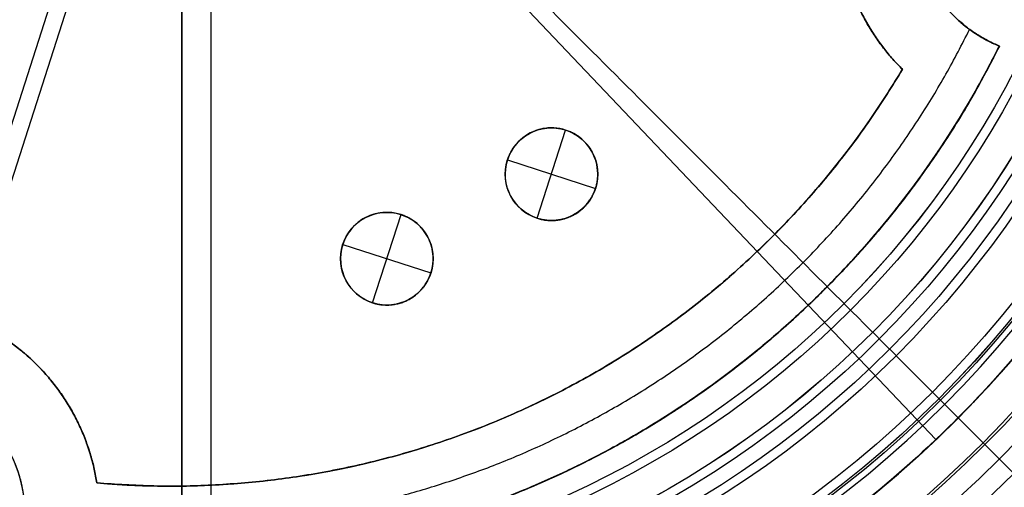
# Model space of a CAD drawing. Header units: millimetres. Extents: x -178 to 179, y -179 to 178.
# Tile 6 of 13: x -8 to 45, y -46 to -21. Entities that reach past the tile are written whole.
import ezdxf

# ---------------------------------------------------------------- set-up
doc = ezdxf.new("R2010")
doc.units = ezdxf.units.MM
doc.header["$MEASUREMENT"] = 0
for name, color, linetype in [('ANELLO DIFFUSORE', 15, 'Continuous'), ('DIFFUSORE', 160, 'Continuous'), ('PREDEFINITO', 7, 'Continuous')]:
    doc.layers.add(name, color=color, linetype=linetype)

# ---------------------------------------------------------------- blocks, each defined once
blk = doc.blocks.new('__148_ PIASTRA IP')
at = {"layer": 'PREDEFINITO'}
for p, q in [((0.902, -42.554, 28), (0.902, 42.554, 28)), ((49.437, -7.479, 26.848), (49.437, -7.479, 28)), ((49.437, -7.479, 21.848), (49.437, -7.479, 23.927)), ((49.437, -7.479, 16.848), (49.437, -7.479, 18.927)), ((49.437, -7.479, 11.848), (49.437, -7.479, 13.927)), ((49.437, -7.479, 6.848), (49.437, -7.479, 8.927)), ((49.437, -7.479, 3), (49.437, -7.479, 3.927)), ((44.837, -10.276), (44.837, -10.276, 23)), ((28.534, -23.966, 13), (28.534, -18.966, 13)), ((28.534, -18.966, 23), (28.534, -18.966, 13)), ((-0.022, -38.5, 23), (-0.022, -20.5, 23)), ((26.034, -21.466, 23), (26.034, -21.466, 13)), ((26.034, -21.466, 13), (31.034, -21.466, 13)), ((31.034, -21.466, 23), (31.034, -21.466, 13)), ((28.534, -23.966, 23), (28.534, -23.966, 13)), ((21.472, -31.028, 13), (21.472, -26.028, 13)), ((21.472, -26.028, 23), (21.472, -26.028, 13)), ((18.972, -28.528, 23), (18.972, -28.528, 13)), ((18.972, -28.528, 13), (23.972, -28.528, 13)), ((23.972, -28.528, 23), (23.972, -28.528, 13)), ((21.472, -31.028, 23), (21.472, -31.028, 13)), ((10.276, -44.837, 23), (10.276, -44.837))]:
    blk.add_line(p, q, dxfattribs=at)
for centre, radius in [((0, 0, 1.5), 60), ((28.534, -21.466, 18), 2.5), ((21.472, -28.528, 18), 2.5)]:
    blk.add_circle(centre, radius, dxfattribs=at)
for centre, radius, start, end in [((50, 0, 11.5), 11.5, 116.674, 243.326), ((50, 0, 15.5), 7.5, 108.3909, 251.6096), ((0, 0), 60, 180, 360), ((0, 0, 7.381), 50, 278.6024, 351.3976), ((0, 0, 12.381), 50, 278.6024, 351.3976), ((0, 0, 26.918), 50, 278.6024, 351.3976), ((0, 0, 22.381), 50, 278.6024, 351.3976), ((0, 0, 17.381), 50, 278.6024, 351.3976), ((0, 0, 3.463), 50, 318.9754, 351.3976), ((0, 0, 11.5), 46, 282.9084, 347.0916), ((28.534, -21.466, 23), 2.5, 0, 180), ((28.534, -21.466, 13), 2.5, 90, 180), ((28.534, -21.466, 13), 2.5, 180, 270), ((28.534, -21.466, 23), 2.5, 180, 0), ((21.472, -28.528, 23), 2.5, 0, 180), ((21.472, -28.528, 13), 2.5, 90, 180), ((21.472, -28.528, 13), 2.5, 180, 270), ((21.472, -28.528, 23), 2.5, 180, 0), ((0, -50, 11.5), 11.5, 26.674, 153.326), ((0, -50, 15.5), 7.5, 14.5, 168.501), ((0, -50, 3), 7.5, 11.4986, 165.5009)]:
    blk.add_arc(centre, radius, start, end, dxfattribs=at)
for points, weights, knots in [([(44.837, 10.276, 23), (38.5, 7.092, 23), (38.5, 0, 23), (38.5, -7.092, 23), (44.837, -10.276, 23)], [1, 0.85115011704, 1, 0.85115011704, 1], [-25.420699, -25.420699, -25.420699, -12.710349, -12.710349, 0, 0, 0]), ([(44.837, -10.276), (38.5, -7.092), (38.5, 0), (38.5, 7.092), (44.837, 10.276)], [1, 0.85115011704, 1, 0.85115011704, 1], [0, 0, 0, 12.710349, 12.710349, 25.420699, 25.420699, 25.420699]), ([(49.437, -7.479, 3), (42.5, -6.957, 3), (42.5, 0, 3), (42.5, 6.957, 3), (49.437, 7.479, 3)], [1, 0.733143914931, 1, 0.733143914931, 1], [0, 0, 0, 11.217944, 11.217944, 22.435888, 22.435888, 22.435888]), ([(49.437, 7.479, 28), (42.5, 6.957, 28), (42.5, 0, 28), (42.5, -6.957, 28), (49.437, -7.479, 28)], [1, 0.733143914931, 1, 0.733143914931, 1], [-22.435888, -22.435888, -22.435888, -11.217944, -11.217944, 0, 0, 0]), ([(60, 0, 3), (60, -60, 3), (0, -60, 3), (-60, -60, 3), (-60, 0, 3)], [1, 0.707106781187, 1, 0.707106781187, 1], [0, 0, 0, 94.24778, 94.24778, 188.495559, 188.495559, 188.495559]), ([(7.116, -47.63, 4.373), (16.16, -46.279, 4.53), (24.079, -41.706, 4.667), (44.197, -30.091, 5.015), (47.63, -7.116, 5.389)], [0.938161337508, 0.951584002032, 1, 0.885541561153, 0.966653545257], [96.807113, 96.807113, 96.807113, 118.157019, 118.157019, 168.629528, 168.629528, 168.629528]), ([(7.116, -47.63, 9.373), (16.16, -46.279, 9.53), (24.079, -41.706, 9.667), (44.197, -30.091, 10.015), (47.63, -7.116, 10.389)], [0.93816131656, 0.951583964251, 1, 0.885541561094, 0.966653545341], [451.278155, 451.278155, 451.278155, 472.628077, 472.628077, 523.100586, 523.100586, 523.100586]), ([(7.116, -47.63, 14.373), (16.16, -46.279, 14.53), (24.079, -41.706, 14.667), (44.197, -30.091, 15.015), (47.63, -7.116, 15.389)], [0.93816131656, 0.951583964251, 1, 0.885541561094, 0.966653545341], [805.749212, 805.749212, 805.749212, 827.099135, 827.099135, 877.571643, 877.571643, 877.571643]), ([(7.116, -47.63, 24.373), (16.16, -46.279, 24.53), (24.079, -41.706, 24.667), (44.197, -30.091, 25.015), (47.63, -7.116, 25.389)], [0.938161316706, 0.951583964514, 1, 0.885541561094, 0.966653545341], [1514.691328, 1514.691328, 1514.691328, 1536.04125, 1536.04125, 1586.513759, 1586.513759, 1586.513759]), ([(7.116, -47.63, 19.373), (16.16, -46.279, 19.53), (24.079, -41.706, 19.667), (44.197, -30.091, 20.015), (47.63, -7.116, 20.389)], [0.93816131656, 0.951583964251, 1, 0.885541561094, 0.966653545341], [1160.22027, 1160.22027, 1160.22027, 1181.570192, 1181.570192, 1232.042701, 1232.042701, 1232.042701]), ([(49.437, -7.479, 6.848), (45.838, -31.27, 6.475), (25, -43.301, 6.127), (16.819, -48.025, 5.991), (7.479, -49.437, 5.835)], [0.489590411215, 0.448786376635, 0.506656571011, 0.482243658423, 0.475391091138], [-0.04322042, -0.04322042, -0.04322042, -0.03030303, -0.03030303, -0.02485375, -0.02485375, -0.02485375]), ([(7.479, -49.437, 7.914), (16.819, -48.025, 8.07), (25, -43.301, 8.206), (45.838, -31.27, 8.553), (49.437, -7.479, 8.927)], [0.475391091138, 0.482243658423, 0.506656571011, 0.448786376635, 0.489590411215], [0.11576284, 0.11576284, 0.11576284, 0.12121212, 0.12121212, 0.13412951, 0.13412951, 0.13412951]), ([(7.479, -49.437, 12.914), (16.819, -48.025, 13.07), (25, -43.301, 13.206), (45.838, -31.27, 13.553), (49.437, -7.479, 13.927)], [0.475391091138, 0.482243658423, 0.506656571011, 0.448786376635, 0.489590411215], [0.20667193, 0.20667193, 0.20667193, 0.21212121, 0.21212121, 0.22503861, 0.22503861, 0.22503861]), ([(49.437, -7.479, 16.848), (45.838, -31.27, 16.475), (25, -43.301, 16.127), (16.819, -48.025, 15.991), (7.479, -49.437, 15.835)], [0.489590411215, 0.448786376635, 0.506656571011, 0.482243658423, 0.475391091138], [-0.22503861, -0.22503861, -0.22503861, -0.21212121, -0.21212121, -0.20667193, -0.20667193, -0.20667193]), ([(7.479, -49.437, 22.914), (16.819, -48.025, 23.07), (25, -43.301, 23.206), (45.838, -31.27, 23.553), (49.437, -7.479, 23.927)], [0.475391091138, 0.482243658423, 0.506656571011, 0.448786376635, 0.489590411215], [0.38849011, 0.38849011, 0.38849011, 0.39393939, 0.39393939, 0.40685679, 0.40685679, 0.40685679]), ([(7.479, -49.437, 17.914), (16.819, -48.025, 18.07), (25, -43.301, 18.206), (45.838, -31.27, 18.553), (49.437, -7.479, 18.927)], [0.475391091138, 0.482243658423, 0.506656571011, 0.448786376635, 0.489590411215], [0.29758102, 0.29758102, 0.29758102, 0.3030303, 0.3030303, 0.3159477, 0.3159477, 0.3159477]), ([(49.437, -7.479, 21.848), (45.838, -31.27, 21.475), (25, -43.301, 21.127), (16.819, -48.025, 20.991), (7.479, -49.437, 20.835)], [0.489590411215, 0.448786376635, 0.506656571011, 0.482243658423, 0.475391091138], [-0.3159477, -0.3159477, -0.3159477, -0.3030303, -0.3030303, -0.29758102, -0.29758102, -0.29758102]), ([(12.635, -48.377, 3), (19.16, -46.673, 3.109), (25, -43.301, 3.206), (45.838, -31.27, 3.553), (49.437, -7.479, 3.927)], [0.480514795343, 0.488985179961, 0.506656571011, 0.448786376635, 0.489590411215], [0.02635854, 0.02635854, 0.02635854, 0.03030303, 0.03030303, 0.04322042, 0.04322042, 0.04322042]), ([(28.534, -23.966, 13), (31.034, -23.966, 13), (31.034, -21.466, 13), (31.034, -18.966, 13), (28.534, -18.966, 13)], [1, 0.707106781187, 1, 0.707106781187, 1], [0, 0, 0, 3.926991, 3.926991, 7.853982, 7.853982, 7.853982]), ([(21.472, -31.028, 13), (23.972, -31.028, 13), (23.972, -28.528, 13), (23.972, -26.028, 13), (21.472, -26.028, 13)], [1, 0.707106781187, 1, 0.707106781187, 1], [0, 0, 0, 3.926991, 3.926991, 7.853982, 7.853982, 7.853982]), ([(10.276, -44.837, 23), (7.092, -38.5, 23), (0, -38.5, 23), (-7.092, -38.5, 23), (-10.276, -44.837, 23)], [1, 0.85115011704, 1, 0.85115011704, 1], [-25.420699, -25.420699, -25.420699, -12.710349, -12.710349, 0, 0, 0]), ([(-10.276, -44.837), (-7.092, -38.5), (0, -38.5), (7.092, -38.5), (10.276, -44.837)], [1, 0.85115011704, 1, 0.85115011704, 1], [0, 0, 0, 12.710349, 12.710349, 25.420699, 25.420699, 25.420699]), ([(7.349, -48.505, 28), (6.16, -42.659, 28), (0.196, -42.503, 28), (-5.767, -42.346, 28), (-7.261, -48.122, 28)], [1, 0.782601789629, 1, 0.782601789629, 1], [-20.15886, -20.15886, -20.15886, -10.07943, -10.07943, 0, 0, 0])]:
    blk.add_rational_spline(points, weights, degree=2, knots=knots, dxfattribs=at)
for points, knots in [([(49.437, -7.479, 3.927), (49.296, -7.468, 3.894), (49.158, -7.454, 3.882), (48.886, -7.418, 3.896), (48.752, -7.396, 3.922), (48.502, -7.35, 4.007), (48.386, -7.325, 4.065), (48.177, -7.276, 4.208), (48.084, -7.252, 4.292), (47.855, -7.189, 4.551), (47.76, -7.158, 4.74), (47.648, -7.122, 5.089), (47.63, -7.116, 5.249), (47.63, -7.116, 5.389)], [-0.005658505, -0.005658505, -0.005658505, -0.005658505, -0.005315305, -0.005315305, -0.004950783, -0.004950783, -0.004597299, -0.004597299, -0.004269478, -0.004269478, -0.00361744, -0.00361744, -0.002965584, -0.002965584, -0.002965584, -0.002965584]), ([(47.63, -7.116, 5.389), (47.63, -7.116, 5.528), (47.648, -7.122, 5.688), (47.76, -7.158, 6.036), (47.855, -7.189, 6.225), (48.083, -7.251, 6.483), (48.173, -7.275, 6.564), (48.381, -7.324, 6.706), (48.498, -7.349, 6.766), (48.751, -7.396, 6.852), (48.887, -7.418, 6.879), (49.163, -7.454, 6.892), (49.303, -7.469, 6.879), (49.437, -7.479, 6.848)], [-0.002965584, -0.002965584, -0.002965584, -0.002965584, -0.002292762, -0.002292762, -0.001620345, -0.001620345, -0.001283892, -0.001283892, -0.000947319, -0.000947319, -0.000611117, -0.000611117, -0.000274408, -0.000274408, -0.000274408, -0.000274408]), ([(49.437, -7.479, 8.927), (49.296, -7.468, 8.894), (49.158, -7.454, 8.882), (48.886, -7.418, 8.896), (48.752, -7.396, 8.922), (48.502, -7.35, 9.007), (48.386, -7.325, 9.065), (48.177, -7.276, 9.208), (48.084, -7.252, 9.292), (47.855, -7.189, 9.551), (47.76, -7.158, 9.741), (47.648, -7.122, 10.089), (47.63, -7.116, 10.249), (47.63, -7.116, 10.389)], [-0.005579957, -0.005579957, -0.005579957, -0.005579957, -0.005236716, -0.005236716, -0.004871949, -0.004871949, -0.004518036, -0.004518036, -0.004190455, -0.004190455, -0.003539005, -0.003539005, -0.002887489, -0.002887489, -0.002887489, -0.002887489]), ([(47.63, -7.116, 10.389), (47.63, -7.116, 10.528), (47.648, -7.122, 10.688), (47.76, -7.158, 11.036), (47.855, -7.189, 11.225), (48.083, -7.251, 11.483), (48.173, -7.275, 11.564), (48.381, -7.324, 11.706), (48.498, -7.349, 11.766), (48.751, -7.396, 11.852), (48.888, -7.418, 11.879), (49.164, -7.454, 11.892), (49.304, -7.469, 11.879), (49.437, -7.479, 11.848)], [-0.002887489, -0.002887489, -0.002887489, -0.002887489, -0.002214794, -0.002214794, -0.001541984, -0.001541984, -0.001205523, -0.001205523, -0.000868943, -0.000868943, -0.000532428, -0.000532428, -0.000195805, -0.000195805, -0.000195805, -0.000195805]), ([(49.437, -7.479, 13.927), (49.296, -7.468, 13.894), (49.158, -7.454, 13.882), (48.886, -7.418, 13.896), (48.752, -7.396, 13.922), (48.502, -7.35, 14.007), (48.386, -7.325, 14.065), (48.177, -7.276, 14.208), (48.084, -7.252, 14.292), (47.855, -7.189, 14.551), (47.76, -7.158, 14.741), (47.648, -7.122, 15.089), (47.63, -7.116, 15.249), (47.63, -7.116, 15.389)], [-0.005579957, -0.005579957, -0.005579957, -0.005579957, -0.005236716, -0.005236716, -0.004871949, -0.004871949, -0.004518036, -0.004518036, -0.004190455, -0.004190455, -0.003539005, -0.003539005, -0.002887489, -0.002887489, -0.002887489, -0.002887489]), ([(47.63, -7.116, 15.389), (47.63, -7.116, 15.528), (47.648, -7.122, 15.688), (47.76, -7.158, 16.036), (47.855, -7.189, 16.225), (48.083, -7.251, 16.483), (48.173, -7.275, 16.564), (48.381, -7.324, 16.706), (48.498, -7.349, 16.766), (48.751, -7.396, 16.852), (48.888, -7.418, 16.879), (49.164, -7.454, 16.892), (49.304, -7.469, 16.879), (49.437, -7.479, 16.848)], [-0.002887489, -0.002887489, -0.002887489, -0.002887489, -0.002214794, -0.002214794, -0.001541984, -0.001541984, -0.001205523, -0.001205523, -0.000868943, -0.000868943, -0.000532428, -0.000532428, -0.000195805, -0.000195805, -0.000195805, -0.000195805]), ([(49.437, -7.479, 23.927), (49.296, -7.468, 23.894), (49.158, -7.454, 23.882), (48.886, -7.418, 23.896), (48.752, -7.396, 23.922), (48.502, -7.35, 24.007), (48.386, -7.325, 24.065), (48.177, -7.276, 24.208), (48.084, -7.252, 24.292), (47.855, -7.189, 24.551), (47.76, -7.158, 24.741), (47.648, -7.122, 25.089), (47.63, -7.116, 25.249), (47.63, -7.116, 25.389)], [-0.005579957, -0.005579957, -0.005579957, -0.005579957, -0.005236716, -0.005236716, -0.004871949, -0.004871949, -0.004518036, -0.004518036, -0.004190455, -0.004190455, -0.003539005, -0.003539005, -0.002887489, -0.002887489, -0.002887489, -0.002887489]), ([(47.63, -7.116, 25.389), (47.63, -7.116, 25.528), (47.648, -7.122, 25.688), (47.76, -7.158, 26.036), (47.855, -7.189, 26.225), (48.083, -7.251, 26.483), (48.173, -7.275, 26.564), (48.381, -7.324, 26.706), (48.498, -7.349, 26.766), (48.751, -7.396, 26.852), (48.888, -7.418, 26.879), (49.164, -7.454, 26.892), (49.304, -7.469, 26.879), (49.437, -7.479, 26.848)], [-0.002887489, -0.002887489, -0.002887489, -0.002887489, -0.002214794, -0.002214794, -0.001541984, -0.001541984, -0.001205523, -0.001205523, -0.000868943, -0.000868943, -0.000532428, -0.000532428, -0.000195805, -0.000195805, -0.000195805, -0.000195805]), ([(49.437, -7.479, 18.927), (49.296, -7.468, 18.894), (49.158, -7.454, 18.882), (48.886, -7.418, 18.896), (48.752, -7.396, 18.922), (48.502, -7.35, 19.007), (48.386, -7.325, 19.065), (48.177, -7.276, 19.208), (48.084, -7.252, 19.292), (47.855, -7.189, 19.551), (47.76, -7.158, 19.741), (47.648, -7.122, 20.089), (47.63, -7.116, 20.249), (47.63, -7.116, 20.389)], [-0.005579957, -0.005579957, -0.005579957, -0.005579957, -0.005236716, -0.005236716, -0.004871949, -0.004871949, -0.004518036, -0.004518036, -0.004190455, -0.004190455, -0.003539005, -0.003539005, -0.002887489, -0.002887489, -0.002887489, -0.002887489]), ([(47.63, -7.116, 20.389), (47.63, -7.116, 20.528), (47.648, -7.122, 20.688), (47.76, -7.158, 21.036), (47.855, -7.189, 21.225), (48.083, -7.251, 21.483), (48.173, -7.275, 21.564), (48.381, -7.324, 21.706), (48.498, -7.349, 21.766), (48.751, -7.396, 21.852), (48.888, -7.418, 21.879), (49.164, -7.454, 21.892), (49.304, -7.469, 21.879), (49.437, -7.479, 21.848)], [-0.002887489, -0.002887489, -0.002887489, -0.002887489, -0.002214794, -0.002214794, -0.001541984, -0.001541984, -0.001205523, -0.001205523, -0.000868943, -0.000868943, -0.000532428, -0.000532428, -0.000195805, -0.000195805, -0.000195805, -0.000195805]), ([(7.479, -49.437, 10.835), (10.063, -49.047, 10.878), (12.629, -48.452, 10.921), (17.682, -46.844, 11.005), (20.169, -45.832, 11.047), (23.804, -43.991, 11.107), (25.007, -43.319, 11.127), (27.334, -41.89, 11.167), (28.459, -41.133, 11.187), (31.716, -38.747, 11.249), (33.73, -37.003, 11.291), (37.432, -33.253, 11.376), (39.12, -31.248, 11.419), (42.156, -27.012, 11.505), (43.505, -24.781, 11.549), (45.844, -20.127, 11.635), (46.834, -17.705, 11.679), (48.43, -12.704, 11.764), (49.037, -10.124, 11.806), (49.437, -7.479, 11.848)], [0.11576284, 0.11576284, 0.11576284, 0.11576284, 0.1180591, 0.1180591, 0.12035427, 0.12035427, 0.12150214, 0.12150214, 0.12265002, 0.12265002, 0.12494519, 0.12494519, 0.12724024, 0.12724024, 0.12953711, 0.12953711, 0.13183445, 0.13183445, 0.13412951, 0.13412951, 0.13412951, 0.13412951]), ([(7.479, -49.437, 25.835), (10.063, -49.047, 25.878), (12.629, -48.452, 25.921), (17.682, -46.844, 26.005), (20.169, -45.832, 26.047), (23.804, -43.991, 26.107), (25.007, -43.319, 26.127), (27.334, -41.89, 26.167), (28.459, -41.133, 26.187), (31.716, -38.747, 26.249), (33.73, -37.003, 26.291), (37.432, -33.253, 26.376), (39.12, -31.248, 26.419), (42.156, -27.012, 26.505), (43.505, -24.781, 26.549), (45.844, -20.127, 26.635), (46.834, -17.705, 26.679), (48.43, -12.704, 26.764), (49.037, -10.124, 26.806), (49.437, -7.479, 26.848)], [0.38849011, 0.38849011, 0.38849011, 0.38849011, 0.39078638, 0.39078638, 0.39308154, 0.39308154, 0.39422942, 0.39422942, 0.39537729, 0.39537729, 0.39767247, 0.39767247, 0.39996751, 0.39996751, 0.40226438, 0.40226438, 0.40456172, 0.40456172, 0.40685679, 0.40685679, 0.40685679, 0.40685679])]:
    blk.add_open_spline(points, degree=3, knots=knots, dxfattribs=at)
for points, weights in [([(12.635, -48.377, 3), (44.51, -40.052, 3), (49.437, -7.479, 3)], [1, 0.835039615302, 1]), ([(49.437, -7.479, 28), (44.51, -40.052, 28), (12.635, -48.377, 28)], [1, 0.835039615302, 1]), ([(44.837, -10.276, 23), (38.393, -38.393, 23), (10.276, -44.837, 23)], [1, 0.847200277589, 1]), ([(10.276, -44.837), (38.393, -38.393), (44.837, -10.276)], [1, 0.847200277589, 1])]:
    blk.add_rational_spline(points, weights, degree=2, dxfattribs=at)
blk = doc.blocks.new('__145_ PIASTRA ESTERICA')
at = {"layer": 'PREDEFINITO'}
for p, q in [((0, -60, 2), (0, -4, 2)), ((0, -60), (0, -4)), ((0, -60), (0, -60, 2))]:
    blk.add_line(p, q, dxfattribs=at)
blk.add_circle((0, 0, 1), 60, dxfattribs=at)
for start, end in [(0, 180), (180, 360)]:
    blk.add_arc((0, 0), 60, start, end, dxfattribs=at)
for points, knots in [([(-60, 0, 2), (-60, 60, 2), (0, 60, 2), (60, 60, 2), (60, 0, 2)], [188.495559, 188.495559, 188.495559, 282.743339, 282.743339, 376.991118, 376.991118, 376.991118]), ([(60, 0, 2), (60, -60, 2), (0, -60, 2), (-60, -60, 2), (-60, 0, 2)], [0, 0, 0, 94.24778, 94.24778, 188.495559, 188.495559, 188.495559])]:
    blk.add_rational_spline(points, [1, 0.707106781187, 1, 0.707106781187, 1], degree=2, knots=knots, dxfattribs=at)

msp = doc.modelspace()

# ---------------------------------------------------------------- linework, layer by layer
at = {"layer": 'ANELLO DIFFUSORE'}
for centre, radius in [((0.624, -0.397, 233.458), 72.777), ((0.624, -0.397, 234.166), 72.775), ((0.624, -0.397, 234.873), 72.773), ((0.624, -0.397, 230.004), 68.147), ((0.624, -0.397, 230.539), 65.301), ((0.624, -0.397, 234.846), 64.55), ((0.624, -0.397, 230.971), 64.55), ((0.624, -0.397, 226.55), 63.517), ((0.624, -0.397, 226.55), 62.42), ((0.624, -0.397, 231.548), 61.324), ((0.624, -0.397, 229.049), 61.324), ((0.624, -0.397, 226.55), 61.323), ((0.624, -0.397, 234.852), 61.181), ((0.624, -0.397, 231.545), 57.934), ((0.624, -0.397, 244.559), 57.816), ((0.624, -0.397, 234.858), 57.813), ((0.624, -0.397, 245.059), 57.315), ((0.624, -0.397, 231.543), 54.545), ((0.624, -0.397, 230.044), 54.545), ((0.624, -0.397, 229.544), 54.045), ((0.624, -0.397, 245.054), 53.255), ((0.624, -0.397, 244.554), 52.755), ((0.624, -0.397, 236.547), 52.752), ((0.624, -0.397, 236.545), 51.067), ((0.624, -0.397, 229.542), 51.067), ((0.624, -0.397, 236.045), 50.568), ((0.624, -0.397, 230.042), 50.567)]:
    msp.add_circle(centre, radius, dxfattribs=at)
at = {"layer": 'DIFFUSORE'}
msp.add_lwpolyline([(0.624, -58.647), (0.624, 57.853)], dxfattribs=at)
for centre, radius, start, end in [((0.624, -0.397, 279.346), 174.356, 90, 269.9921), ((0.624, -0.397, 279.346), 174.356, 270, 89.9921), ((0.624, -0.397, 279.815), 171.392, 90, 269.9921), ((0.624, -0.397, 279.815), 171.392, 270, 89.9921), ((0.624, -0.397, 337.485), 138.7, 90, 269.9921), ((0.624, -0.397, 337.485), 138.7, 90, 269.9921), ((0.624, -0.397, 337.485), 138.7, 270, 89.9921), ((0.624, -0.397, 337.485), 138.7, 270, 89.9921), ((0.624, -0.397, 334.631), 137.774, 90, 269.9921), ((0.624, -0.397, 334.631), 137.774, 90, 269.9921), ((0.624, -0.397, 334.631), 137.774, 270, 89.9921), ((0.624, -0.397, 334.631), 137.774, 270, 89.9921), ((0.624, -0.397, 340.735), 126.045, 90, 269.9921), ((0.624, -0.397, 340.735), 126.045, 270, 89.9921), ((0.624, -0.397, 337.789), 125.481, 90, 269.9921), ((0.624, -0.397, 337.789), 125.481, 270, 89.9921), ((0.624, -0.397, 235.047), 122.5, 90, 269.9921), ((0.624, -0.397, 235.047), 122.5, 90, 269.9921), ((0.624, -0.397, 238.047), 122.5, 90, 269.9921), ((0.624, -0.397, 235.047), 122.5, 90, 269.9921), ((0.624, -0.397, 238.047), 122.5, 90, 269.9921), ((0.624, -0.397, 238.047), 122.5, 90, 269.9921), ((0.624, -0.397, 238.047), 122.5, 270, 89.9921), ((0.624, -0.397, 235.047), 122.5, 270, 89.9921), ((0.624, -0.397, 235.047), 122.5, 270, 89.9921), ((0.624, -0.397, 238.047), 122.5, 270, 89.9921), ((0.624, -0.397, 235.047), 122.5, 270, 89.9921), ((0.624, -0.397, 238.047), 122.5, 270, 89.9921), ((0.624, -0.397, 235.047), 120.383, 90, 269.9921), ((0.624, -0.397, 238.047), 120.383, 90, 269.9921), ((0.624, -0.397, 235.047), 120.383, 270, 89.9921), ((0.624, -0.397, 238.047), 120.383, 270, 89.9921), ((0.624, -0.397, 235.047), 118.265, 90, 269.9921), ((0.624, -0.397, 238.047), 118.265, 90, 269.9921), ((0.624, -0.397, 235.047), 118.265, 270, 89.9921), ((0.624, -0.397, 238.047), 118.265, 270, 89.9921), ((0.624, -0.397, 342.389), 113.085, 90, 269.9921), ((0.624, -0.397, 342.389), 113.085, 270, 89.9921), ((0.624, -0.397, 339.395), 112.892, 90, 269.9921), ((0.624, -0.397, 339.395), 112.892, 270, 89.9921), ((0.624, -0.397, 238.047), 90.375, 90, 269.9921), ((0.624, -0.397, 235.047), 90.375, 90, 269.9921), ((0.624, -0.397, 238.047), 90.375, 270, 89.9921), ((0.624, -0.397, 235.047), 90.375, 270, 89.9921), ((0.624, -0.397, 238.047), 58.25, 90, 269.9921), ((0.624, -0.397, 235.047), 58.25, 90, 269.9921), ((0.624, -0.397, 235.047), 58.25, 90, 269.9921), ((0.624, -0.397, 238.047), 58.25, 90, 269.9921), ((0.624, -0.397, 236.547), 58.25, 90, 269.9921), ((0.624, -0.397, 238.047), 58.25, 270, 89.9921), ((0.624, -0.397, 235.047), 58.25, 270, 89.9921), ((0.624, -0.397, 235.047), 58.25, 270, 89.9921), ((0.624, -0.397, 238.047), 58.25, 270, 89.9921), ((0.624, -0.397, 236.547), 58.25, 270, 89.9921)]:
    msp.add_arc(centre, radius, start, end, dxfattribs=at)
at = {"layer": 'DIFFUSORE', "extrusion": (1, 0, 0)}
msp.add_arc((-0.397, -1403.953, 0.624), 1747, 86.29495, 93.70505, dxfattribs=at)
at = {"layer": 'DIFFUSORE'}
for points, knots in [([(0.608, -113.483, 342.389), (-112.469, -113.467, 342.389), (-112.462, -0.39, 342.389), (-112.454, 112.688, 342.389), (0.624, 112.688, 342.389)], [-6.283185, -6.283185, -6.283185, -3.141593, -3.141593, 0, 0, 0]), ([(0.624, -113.483, 342.389), (113.702, -113.483, 342.389), (113.709, -0.405, 342.389), (113.717, 112.672, 342.389), (0.64, 112.688, 342.389)], [0, 0, 0, 3.141593, 3.141593, 6.283185, 6.283185, 6.283185])]:
    msp.add_rational_spline(points, [1, 0.707131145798, 1, 0.707131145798, 1], degree=2, knots=knots, dxfattribs=at)
at = {"layer": 'DIFFUSORE', "extrusion": (1, -0.000137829, 5.5342e-14)}
msp.add_rational_spline([(0.64, 112.688, 342.389), (0.624, -0.397, 349.712), (0.608, -113.483, 342.389)], [1, 0.99790992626, 1], degree=2, dxfattribs=at)
at = {"layer": 'DIFFUSORE', "extrusion": (1, 4.70278e-27, 5.50342e-14)}
msp.add_rational_spline([(0.624, 112.688, 342.389), (0.624, -0.397, 349.712), (0.624, -113.483, 342.389)], [1, 0.99790992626, 1], degree=2, dxfattribs=at)
at = {"layer": 'DIFFUSORE', "extrusion": (1, -0.000137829, 5.54432e-14)}
msp.add_rational_spline([(0.639, 112.494, 339.395), (0.624, -0.397, 346.706), (0.608, -113.289, 339.395)], [1, 0.99790992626, 1], degree=2, dxfattribs=at)
at = {"layer": 'DIFFUSORE', "extrusion": (1, 4.71895e-27, 5.51287e-14)}
msp.add_rational_spline([(0.624, 112.494, 339.395), (0.624, -0.397, 346.706), (0.624, -113.289, 339.395)], [1, 0.99790992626, 1], degree=2, dxfattribs=at)
at = {"layer": 'DIFFUSORE', "extrusion": (0.707034, -0.70718, 8.66208e-13)}
msp.add_rational_spline([(80.459, 79.421, 339.395), (0.624, -0.397, 346.706), (-79.211, -80.216, 339.395)], [0.853565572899, 0.85178155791, 0.853565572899], degree=2, dxfattribs=at)
at = {"layer": 'DIFFUSORE', "extrusion": (0.707131, 0.707082, -8.27636e-13)}
msp.add_rational_spline([(80.448, -80.227, 339.395), (0.624, -0.397, 346.706), (-79.2, 79.432, 339.395)], [0.853565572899, 0.85178155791, 0.853565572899], degree=2, dxfattribs=at)
at = {"layer": 'DIFFUSORE'}
for points in [[(0.608, -113.289, 339.395), (-112.275, -113.274, 339.395), (-112.268, -0.39, 339.395)], [(0.624, -113.289, 339.395), (113.508, -113.289, 339.395), (113.516, -0.405, 339.395)]]:
    msp.add_rational_spline(points, [1, 0.707131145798, 1], degree=2, dxfattribs=at)
at = {"layer": 'PREDEFINITO'}
for p, q in [((2.192, -8.32, 1.251), (2.192, -115.8, 1.251)), ((2.192, -8.32, 5.251), (2.192, -115.8, 5.251)), ((2.192, -8.52, 6.251), (2.192, -120.3, 6.251)), ((2.192, -8.52, 5.251), (2.192, -120.3, 5.251))]:
    msp.add_line(p, q, dxfattribs=at)
for centre, radius, start, end in [((2.192, -3.32, 1.751), 113.48, 0, 270), ((2.192, -3.32, 3.251), 112.48, 0, 270), ((2.192, -3.32, 1.251), 113.48, 180, 270), ((2.192, -3.32, 2.251), 113.48, 180, 270), ((2.192, -3.32, 5.251), 112.48, 180, 270), ((2.192, -3.32, 1.251), 112.48, 180, 270), ((2.192, -3.32, 1.251), 113.48, 270, 0), ((2.192, -3.32, 2.251), 113.48, 270, 0), ((2.192, -3.32, 1.751), 113.48, 270, 0), ((2.192, -3.32, 5.251), 112.48, 270, 360), ((2.192, -3.32, 1.251), 112.48, 270, 360), ((2.192, -3.32, 3.251), 112.48, 270, 0)]:
    msp.add_arc(centre, radius, start, end, dxfattribs=at)
for points, weights, knots in [([(121.672, -3.32, 3.751), (121.672, -122.8, 3.751), (2.192, -122.8, 3.751), (-117.288, -122.8, 3.751), (-117.288, -3.32, 3.751), (-117.288, 116.16, 3.751), (2.192, 116.16, 3.751), (121.672, 116.16, 3.751), (121.672, -3.32, 3.751)], [1, 0.707106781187, 1, 0.707106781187, 1, 0.707106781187, 1, 0.707106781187, 1], [0, 0, 0, 238.959586, 238.959586, 477.919172, 477.919172, 716.878758, 716.878758, 955.838344, 955.838344, 955.838344]), ([(120.672, -3.32, 3.751), (120.672, -121.8, 3.751), (2.192, -121.8, 3.751), (-116.288, -121.8, 3.751), (-116.288, -3.32, 3.751), (-116.288, 115.16, 3.751), (2.192, 115.16, 3.751), (120.672, 115.16, 3.751), (120.672, -3.32, 3.751)], [1, 0.707106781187, 1, 0.707106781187, 1, 0.707106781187, 1, 0.707106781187, 1], [0, 0, 0, 236.959586, 236.959586, 473.919172, 473.919172, 710.878758, 710.878758, 947.838344, 947.838344, 947.838344]), ([(119.172, -3.32, 6.251), (119.172, -120.3, 6.251), (2.192, -120.3, 6.251), (-114.788, -120.3, 6.251), (-114.788, -3.32, 6.251)], [1, 0.707106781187, 1, 0.707106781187, 1], [0, 0, 0, 183.751429, 183.751429, 367.502858, 367.502858, 367.502858]), ([(-114.788, -3.32, 5.251), (-114.788, -120.3, 5.251), (2.192, -120.3, 5.251), (119.172, -120.3, 5.251), (119.172, -3.32, 5.251)], [1, 0.707106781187, 1, 0.707106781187, 1], [-367.502858, -367.502858, -367.502858, -183.751429, -183.751429, 0, 0, 0]), ([(119.172, -3.32, 2.251), (119.172, -120.3, 2.251), (2.192, -120.3, 2.251), (-114.788, -120.3, 2.251), (-114.788, -3.32, 2.251)], [1, 0.707106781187, 1, 0.707106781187, 1], [0, 0, 0, 183.751429, 183.751429, 367.502858, 367.502858, 367.502858]), ([(-114.788, -3.32, 1.251), (-114.788, -120.3, 1.251), (2.192, -120.3, 1.251), (119.172, -120.3, 1.251), (119.172, -3.32, 1.251)], [1, 0.707106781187, 1, 0.707106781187, 1], [-367.502858, -367.502858, -367.502858, -183.751429, -183.751429, 0, 0, 0])]:
    msp.add_rational_spline(points, weights, degree=2, knots=knots, dxfattribs=at)

# ---------------------------------------------------------------- block references
for name, p, rotation in [('__145_ PIASTRA ESTERICA', (0, 0, 221), 43.54787152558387), ('__148_ PIASTRA IP', (0, 0, 223), -17.84410020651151)]:
    msp.add_blockref(name, p, dxfattribs=dict(at, rotation=rotation))

doc.saveas('drawing.dxf')
